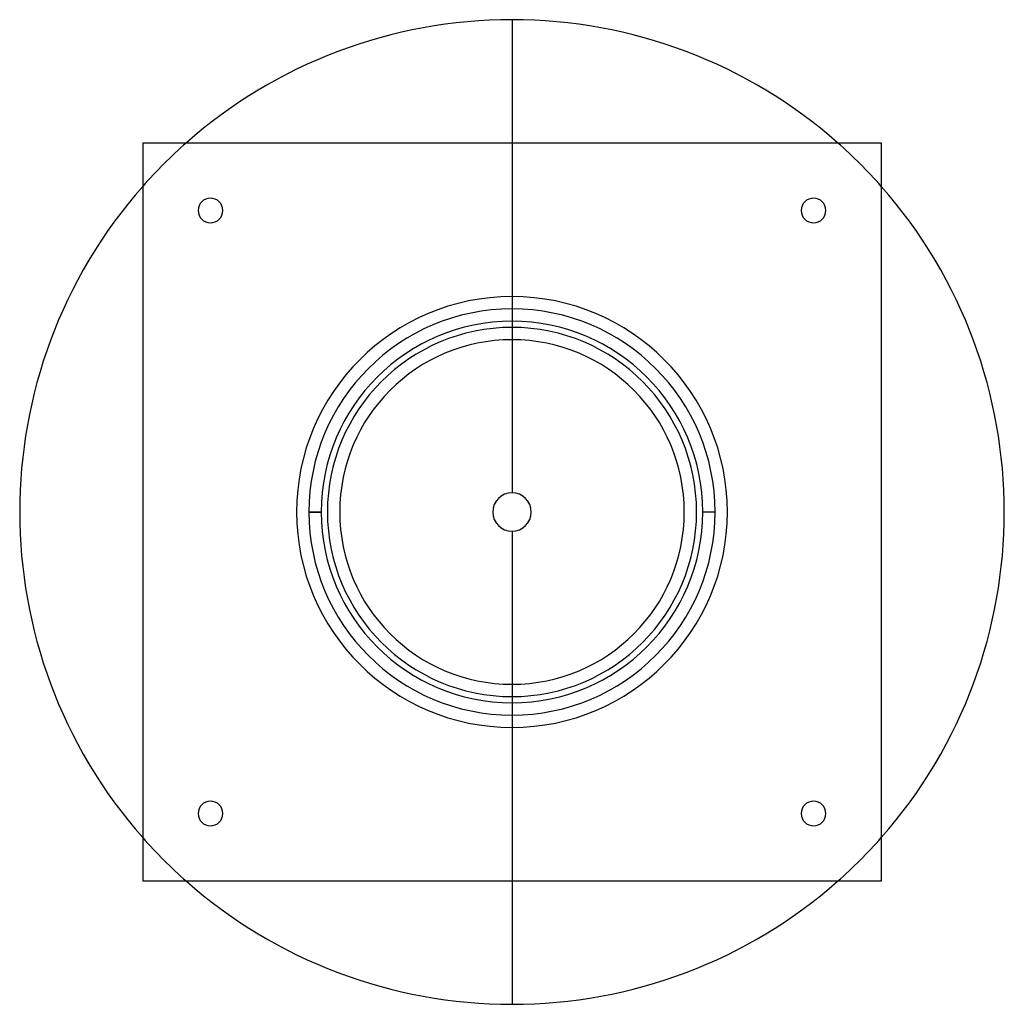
# Model space of a CAD drawing. Header units: millimetres. Extents: x -200 to 200, y -200 to 200.
import ezdxf

# ---------------------------------------------------------------- set-up
doc = ezdxf.new("R2010")
doc.units = ezdxf.units.MM
doc.layers.add('MAIN-1', color=7, linetype='Continuous')
doc.layers.add('MAIN-2', color=7, linetype='Continuous')

msp = doc.modelspace()

# ---------------------------------------------------------------- linework, layer by layer
at = {"layer": 'MAIN-1'}
for p, q in [((-150, 150), (150, 150)), ((-150, 150), (-150, -150)), ((150, 150), (150, -150)), ((150, -150), (-150, -150))]:
    msp.add_line(p, q, dxfattribs=at)
for centre, radius, start, end in [((0, 0), 200, 90, 131.4096), ((0, 0), 200, 48.5904, 90), ((0, 0), 200, 138.5904, 221.4096), ((0, 0), 200, 318.5904, 41.4096), ((-122.5, 122.5), 5, 0, 180), ((122.5, 122.5), 5, 0, 180), ((-122.5, 122.5), 5, 180, 0), ((122.5, 122.5), 5, 180, 0), ((0, 0), 82.5, 0, 180), ((0, 0), 75, 0, 180), ((0, 0), 70, 0, 180), ((0, 0), 70, 180, 0), ((0, 0), 82.5, 180, 0), ((0, 0), 75, 180, 0), ((-122.5, -122.5), 5, 0, 180), ((122.5, -122.5), 5, 0, 180), ((-122.5, -122.5), 5, 180, 0), ((122.5, -122.5), 5, 180, 0), ((0, 0), 200, 228.5904, 270), ((0, 0), 200, 270, 311.4096)]:
    msp.add_arc(centre, radius, start, end, dxfattribs=at)
at = {"layer": 'MAIN-2'}
for p, q in [((0, 200), (0, 7.8)), ((-150, 150), (-150, 150)), ((150, 150), (150, 150)), ((-127.5, 122.5), (-127.5, 122.5)), ((-117.5, 122.5), (-117.5, 122.5)), ((117.5, 122.5), (117.5, 122.5)), ((127.5, 122.5), (127.5, 122.5)), ((-87.5, 0), (-87.5, 0)), ((-82.5, 0), (-77.5, 0)), ((-77.5, 0), (-82.5, 0)), ((-82.5, 0), (-82.5, 0)), ((-77.5, 0), (-77.5, 0)), ((-77.5, 0), (-77.5, 0)), ((70, 0), (70, 0)), ((75, 0), (75, 0)), ((82.5, 0), (77.5, 0)), ((77.5, 0), (77.5, 0)), ((77.5, 0), (77.5, 0)), ((82.5, 0), (77.5, 0)), ((82.5, 0), (82.5, 0)), ((82.5, 0), (82.5, 0)), ((87.5, 0), (87.5, 0)), ((-87.5, 0), (-87.5, 0)), ((-82.5, 0), (-82.5, 0)), ((-82.5, 0), (-82.5, 0)), ((-75, 0), (-75, 0)), ((-70, 0), (-70, 0)), ((82.5, 0), (82.5, 0)), ((87.5, 0), (87.5, 0)), ((0, -7.8), (0, -200)), ((-127.5, -122.5), (-127.5, -122.5)), ((-117.5, -122.5), (-117.5, -122.5)), ((117.5, -122.5), (117.5, -122.5)), ((127.5, -122.5), (127.5, -122.5)), ((-150, -150), (-150, -150)), ((150, -150), (150, -150))]:
    msp.add_line(p, q, dxfattribs=at)
for radius, start, end in [(200, 131.4096, 138.5904), (200, 41.4096, 48.5904), (87.5, 0, 180), (77.5, 0, 180), (7.8, 90, 270), (7.8, 270, 90), (87.5, 180, 0), (77.5, 180, 0), (200, 221.4096, 228.5904), (200, 311.4096, 318.5904)]:
    msp.add_arc((0, 0), radius, start, end, dxfattribs=at)

doc.saveas('drawing.dxf')
